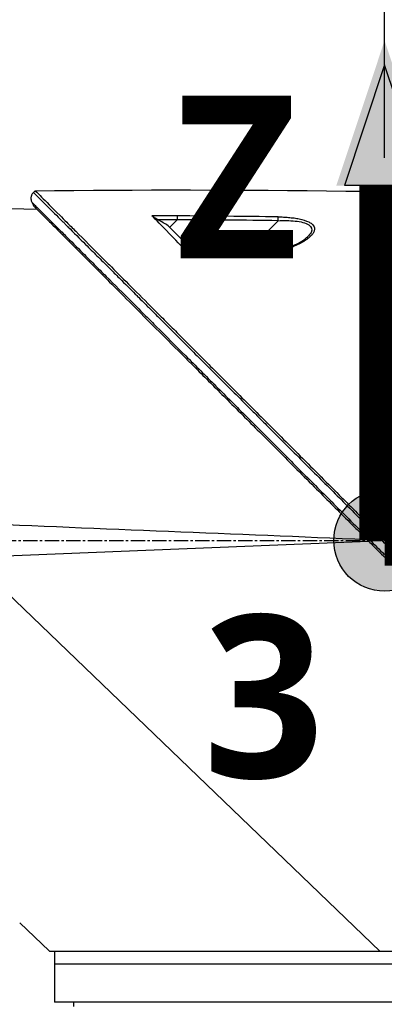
# Model space of a CAD drawing. Header units: millimetres. Extents: x 0 to 4378, y 0 to 2376.
# Tile 222 of 256: x 1602 to 1645, y 1534 to 1650. Entities that reach past the tile are written whole.
import ezdxf

# ---------------------------------------------------------------- set-up
doc = ezdxf.new("R2010")
doc.units = ezdxf.units.MM
doc.header["$LTSCALE"] = 0.2
doc.linetypes.add('CENTER2', pattern=[1.125, 0.75, -0.125, 0.125, -0.125])
for name, color, linetype in [('02_Center Line', 1, 'CENTER2'), ('07_Special Line2', 76, 'Continuous'), ('12_Before Rev.Num.', 5, 'Continuous')]:
    doc.layers.add(name, color=color, linetype=linetype)
doc.layers.add('14_Mark', color=7, linetype='Continuous', true_color=0xe03c31)
doc.styles.add('Rainbow-5.0 Style', font='malgunsl.ttf')
doc.dimstyles.new('Rainbow-5.0 Style', dxfattribs={"dimtxt": 4, "dimasz": 2.5, "dimexe": 1, "dimexo": 1, "dimgap": 1, "dimtad": 1, "dimdsep": 46, "dimtxsty": 'Rainbow-5.0 Style', "dimcen": 0, "dimclrd": 251, "dimclre": 251, "dimclrt": 7, "dimazin": 3, "dimtp": 0.1, "dimtm": 0.1, "dimtfac": 0.61, "dimtmove": 0, "dimatfit": 3, "dimfxl": 1, "dimlwd": -1, "dimlwe": -1, "dimarcsym": 1})

# ---------------------------------------------------------------- blocks, each defined once
blk = doc.blocks.new('A$C87452269')
for p, q in [((-41.48, 1027.27), (-41.27, 1027.47)), ((-52.2, 1025.56), (-41.05, 1025.27)), ((-25.37, 1023.17), (-24.5, 1024.04)), ((-16.77, 1019.74), (-12.58, 1023.93)), ((-25.55, 1023.34), (-22.2, 1020)), ((-8.28, 1023.05), (-8.28, 1023.05)), ((-16.86, 1019.65), (-16.86, 1019.65)), ((-15.68, 986.84), (-15.68, 986.84)), ((-11.01, 986.65), (-11.01, 986.65)), ((-49, 984.2), (-1.9, 986.12)), ((-6.03, 986.45), (-6.03, 986.45)), ((-49, 984.2), (-0.52, 937.7)), ((-43.1, 941.07), (-43.1, 941.06)), ((-43.1, 941.07), (-39.6, 937.77)), ((39, 937.7), (-39.53, 937.7)), ((-39, 937.7), (-39, 931.7)), ((39, 936.2), (-39, 936.2)), ((39, 931.7), (-39, 931.7)), ((-36.71, 931.2), (-36.72, 931.7))]:
    blk.add_line(p, q)
for centre, major_axis, ratio, start_param, end_param in [((-31.74, -431.82), (1156.92, -885.23), 0.999556, 2.218747, 2.220785), ((-31.61, -435.85), (1032.99, -1031.98), 0.999657, 2.35066, 2.352222), ((-31.69, -424.31), (1152.82, -878.23), 0.999554, 2.208409, 2.216638), ((-31.57, -428.98), (1028.14, -1027.12), 0.999657, 2.342453, 2.350656), ((-65.74, 90.94), (-433.6, 822.79), 0.999764, 5.746022, 5.752107), ((-1.94, 987.82), (-0.707, -0.708), 0.014107, 4.712384, 6.026259), ((-39.61, 937.76), (0.685, -0.645), 0.008693, 1.464682, 1.570872), ((-39.61, 937.76), (-0.685, 0.645), 0.008695, 4.606273, 4.712465)]:
    blk.add_ellipse(centre, major_axis=major_axis, ratio=ratio, start_param=start_param, end_param=end_param)
for points, knots in [([(-41.48, 1027.26), (-41.51, 1027.23), (-41.54, 1027.19), (-41.57, 1027.15), (-41.6, 1027.11), (-41.63, 1027.07), (-41.65, 1027.02), (-41.68, 1026.98), (-41.7, 1026.93), (-41.72, 1026.88), (-41.73, 1026.83), (-41.75, 1026.78), (-41.76, 1026.73), (-41.77, 1026.68), (-41.77, 1026.62), (-41.77, 1026.57), (-41.77, 1026.52), (-41.77, 1026.47), (-41.76, 1026.41), (-41.75, 1026.36), (-41.74, 1026.31), (-41.73, 1026.27), (-41.71, 1026.22), (-41.69, 1026.17), (-41.67, 1026.13)], [0, 0, 0, 0, 0.125, 0.125, 0.125, 0.25, 0.25, 0.25, 0.375, 0.375, 0.375, 0.5, 0.5, 0.5, 0.625, 0.625, 0.625, 0.75, 0.75, 0.75, 0.875, 0.875, 0.875, 1, 1, 1, 1]), ([(-41.48, 1027.26), (-41.48, 1027.27), (-41.4, 1027.19), (-41.16, 1026.94), (-41.05, 1026.84), (-40.91, 1026.7), (-40.73, 1026.52), (-40.72, 1026.51), (-40.72, 1026.51), (-40.71, 1026.5), (-40.55, 1026.34), (-40.36, 1026.15), (-40.13, 1025.92), (-39.93, 1025.73), (-39.71, 1025.51), (-39.46, 1025.26), (-39.43, 1025.23), (-39.4, 1025.2), (-39.37, 1025.16), (-39.12, 1024.92), (-38.85, 1024.65), (-38.54, 1024.35), (-38.52, 1024.32), (-38.49, 1024.29), (-38.46, 1024.26), (-38.32, 1024.12), (-38.16, 1023.97), (-38, 1023.81), (-37.91, 1023.71), (-37.81, 1023.62), (-37.71, 1023.52), (-37.66, 1023.47), (-37.61, 1023.42), (-37.56, 1023.37), (-37.51, 1023.32), (-37.48, 1023.28), (-37.42, 1023.23), (-37.42, 1023.22), (-37.41, 1023.22), (-37.41, 1023.21), (-36.72, 1022.53), (-36.01, 1021.82), (-35.31, 1021.12), (-34.86, 1020.67), (-34.41, 1020.23), (-33.97, 1019.79), (-33.48, 1019.3), (-32.99, 1018.81), (-32.53, 1018.35), (-32.12, 1017.94), (-31.72, 1017.55), (-31.35, 1017.17), (-30.63, 1016.46), (-29.99, 1015.82), (-29.44, 1015.27), (-29.31, 1015.14), (-29.19, 1015.03), (-29.08, 1014.91), (-28.77, 1014.6), (-28.49, 1014.32), (-28.24, 1014.08), (-28.12, 1013.95), (-28.01, 1013.84), (-27.9, 1013.74), (-27.87, 1013.7), (-27.84, 1013.67), (-27.81, 1013.64), (-27.79, 1013.62), (-27.77, 1013.61), (-27.75, 1013.59), (-27.73, 1013.56), (-27.71, 1013.54), (-27.68, 1013.52), (-27.67, 1013.51), (-27.66, 1013.5), (-27.65, 1013.49), (-27.65, 1013.48), (-27.65, 1013.48), (-27.65, 1013.48), (-27.64, 1013.48), (-27.64, 1013.48), (-27.64, 1013.48), (-27.64, 1013.47), (-27.63, 1013.47), (-27.62, 1013.45), (-27.25, 1013.09), (-26.88, 1012.71), (-26.5, 1012.34), (-25.36, 1011.2), (-24.2, 1010.04), (-23.03, 1008.87), (-21.83, 1007.67), (-20.62, 1006.47), (-19.41, 1005.26), (-18.16, 1004.02), (-16.92, 1002.78), (-15.68, 1001.54), (-15.27, 1001.13), (-14.87, 1000.73), (-14.46, 1000.32), (-14.23, 1000.1), (-14.01, 999.87), (-13.79, 999.65), (-13.15, 999.01), (-12.51, 998.38), (-11.88, 997.74), (-10.57, 996.44), (-9.29, 995.15), (-8.02, 993.89), (-7.36, 993.23), (-6.72, 992.59), (-6.07, 991.95), (-5.42, 991.29), (-4.77, 990.64), (-4.12, 990), (-3.39, 989.27), (-2.67, 988.54), (-1.95, 987.83)], [0.0000275, 0.0000275, 0.0000275, 0.0000275, 0.0859853, 0.0859853, 0.0859853, 0.1241981, 0.1241981, 0.1241981, 0.125, 0.125, 0.125, 0.1589987, 0.1589987, 0.1589987, 0.1875, 0.1875, 0.1875, 0.1911709, 0.1911709, 0.1911709, 0.21875, 0.21875, 0.21875, 0.2212271, 0.2212271, 0.2212271, 0.234375, 0.234375, 0.234375, 0.2421875, 0.2421875, 0.2421875, 0.2460938, 0.2460938, 0.2460938, 0.2496161, 0.2496161, 0.2496161, 0.25, 0.25, 0.25, 0.2912742, 0.2912742, 0.2912742, 0.3179228, 0.3179228, 0.3179228, 0.3481944, 0.3481944, 0.3481944, 0.375, 0.375, 0.375, 0.4261619, 0.4261619, 0.4261619, 0.4375, 0.4375, 0.4375, 0.46875, 0.46875, 0.46875, 0.484375, 0.484375, 0.484375, 0.4893023, 0.4893023, 0.4893023, 0.4921875, 0.4921875, 0.4921875, 0.4960938, 0.4960938, 0.4960938, 0.4980469, 0.4980469, 0.4980469, 0.4986572, 0.4986572, 0.4986572, 0.4992676, 0.4992676, 0.4992676, 0.5, 0.5, 0.5, 0.5215625, 0.5215625, 0.5215625, 0.5877727, 0.5877727, 0.5877727, 0.656049, 0.656049, 0.656049, 0.7265974, 0.7265974, 0.7265974, 0.75, 0.75, 0.75, 0.7627993, 0.7627993, 0.7627993, 0.7996666, 0.7996666, 0.7996666, 0.8755356, 0.8755356, 0.8755356, 0.9146293, 0.9146293, 0.9146293, 0.9545641, 0.9545641, 0.9545641, 1, 1, 1, 1]), ([(-41.27, 1027.47), (-41.27, 1027.47), (-41.21, 1027.41), (-40.95, 1027.15), (-40.77, 1026.97), (-40.02, 1026.22), (-39.29, 1025.49), (-38.11, 1024.31), (-37.83, 1024.03), (-37.21, 1023.41), (-36.85, 1023.05), (-35.51, 1021.71), (-34.41, 1020.61), (-32.91, 1019.11), (-32.59, 1018.79), (-31.52, 1017.72), (-30.74, 1016.94), (-29.08, 1015.28), (-28.19, 1014.39), (-26.81, 1013.01), (-26.33, 1012.53), (-25.35, 1011.55), (-24.84, 1011.05), (-23.8, 1010), (-23.27, 1009.47), (-21.57, 1007.77), (-20.4, 1006.6), (-18.59, 1004.79), (-17.96, 1004.16), (-16.68, 1002.88), (-16.02, 1002.22), (-14.66, 1000.86), (-13.97, 1000.17), (-12.91, 999.12), (-12.56, 998.76), (-11.45, 997.66), (-10.71, 996.91), (-8.33, 994.53), (-6.68, 992.88), (-4.64, 990.84), (-4.23, 990.43), (-3.29, 989.5), (-2.76, 988.96), (-1.86, 988.07), (-1.54, 987.74), (-1.1, 987.31), (-1.04, 987.24), (-0.9, 987.1), (-0.83, 987.03), (-0.51, 986.71), (-0.31, 986.51), (0.04, 986.16), (0.14, 986.06), (0.42, 985.78), (0.57, 985.63), (0.88, 985.32), (1.03, 985.17), (1.28, 984.92), (1.39, 984.82), (1.58, 984.63), (1.66, 984.54), (1.85, 984.35), (1.96, 984.24), (2.16, 984.04), (2.25, 983.95), (3.6, 982.6), (4.87, 981.33), (6.94, 979.27), (7.74, 978.46), (9.31, 976.89), (10.08, 976.13), (11.21, 974.99), (11.57, 974.63), (12.68, 973.53), (13.41, 972.8), (16.87, 969.33), (19.54, 966.66), (22.24, 963.97), (22.37, 963.83), (22.65, 963.56), (22.78, 963.42), (23.05, 963.15), (23.19, 963.01), (23.43, 962.77), (23.53, 962.67), (24.19, 962.02), (24.73, 961.47), (25.41, 960.79), (25.56, 960.64), (25.84, 960.36), (25.97, 960.23), (26.23, 959.97), (26.36, 959.84), (26.66, 959.54), (26.82, 959.38), (27.14, 959.06), (27.3, 958.9), (27.63, 958.58), (27.8, 958.4), (28.05, 958.15), (28.13, 958.07), (28.32, 957.89), (28.43, 957.77), (28.67, 957.53), (28.8, 957.4), (29.12, 957.09), (29.3, 956.9), (29.68, 956.52), (29.87, 956.33), (30.46, 955.74), (30.84, 955.36), (31.31, 954.89), (31.4, 954.8), (31.63, 954.57), (31.77, 954.44), (32.05, 954.15), (32.2, 954), (32.5, 953.7), (32.65, 953.55), (32.96, 953.24), (33.11, 953.09), (33.4, 952.8), (33.54, 952.66), (33.96, 952.24), (34.23, 951.97), (34.74, 951.46), (34.99, 951.21), (35.45, 950.75), (35.67, 950.53), (36.29, 949.91), (36.67, 949.53), (37.36, 948.84), (37.67, 948.54), (38.21, 947.99), (38.45, 947.75), (38.88, 947.32), (39.07, 947.14), (39.32, 946.88), (39.4, 946.81), (39.61, 946.59), (39.74, 946.46), (40.08, 946.13), (40.26, 945.94), (40.67, 945.53), (40.86, 945.34), (41.05, 945.15), (41.1, 945.11), (41.14, 945.06), (41.15, 945.05), (41.17, 945.03), (41.17, 945.03), (41.17, 945.03)], [-21.000836, -21.000836, -21.000836, -21.000836, -20.328863, -20.328863, -19.655828, -19.655828, -18.308332, -18.308332, -17.924512, -17.924512, -17.485993, -17.485993, -16.316696, -16.316696, -16.006668, -16.006668, -15.296307, -15.296307, -14.534305, -14.534305, -14.139555, -14.139555, -13.730091, -13.730091, -13.30546, -13.30546, -12.401825, -12.401825, -11.929878, -11.929878, -11.437802, -11.437802, -10.9252, -10.9252, -10.663362, -10.663362, -10.117833, -10.117833, -8.934625, -8.934625, -8.645977, -8.645977, -8.260408, -8.260408, -8.006475, -8.006475, -7.961161, -7.961161, -7.91407, -7.91407, -7.778509, -7.778509, -7.724161, -7.724161, -7.666804, -7.666804, -7.602838, -7.602838, -7.565627, -7.565627, -7.532521, -7.532521, -7.488032, -7.488032, -7.450837, -7.450837, -6.924212, -6.924212, -6.587553, -6.587553, -6.265466, -6.265466, -6.109966, -6.109966, -5.79866, -5.79866, -4.627003, -4.627003, -4.564096, -4.564096, -4.501625, -4.501625, -4.439084, -4.439084, -4.389917, -4.389917, -4.135415, -4.135415, -4.06302, -4.06302, -4.00074, -4.00074, -3.938004, -3.938004, -3.858125, -3.858125, -3.782258, -3.782258, -3.697501, -3.697501, -3.658476, -3.658476, -3.601749, -3.601749, -3.53559, -3.53559, -3.439968, -3.439968, -3.337887, -3.337887, -3.131131, -3.131131, -3.082568, -3.082568, -3.005474, -3.005474, -2.922888, -2.922888, -2.834293, -2.834293, -2.74619, -2.74619, -2.661641, -2.661641, -2.496608, -2.496608, -2.34096, -2.34096, -2.194458, -2.194458, -1.921626, -1.921626, -1.681164, -1.681164, -1.470918, -1.470918, -1.287493, -1.287493, -1.207074, -1.207074, -1.056347, -1.056347, -0.792008, -0.792008, -0.395398, -0.395398, -0.197631, -0.197631, -0.099394, -0.099394, 0, 0, 0, 0]), ([(-41.67, 1026.13), (-41.68, 1026.13), (-41.57, 1026.02), (-41.36, 1025.81), (-41.25, 1025.7), (-41.11, 1025.56), (-40.94, 1025.39), (-40.77, 1025.22), (-40.57, 1025.03), (-40.35, 1024.8), (-40.12, 1024.58), (-39.88, 1024.33), (-39.6, 1024.06), (-39.33, 1023.79), (-39.03, 1023.49), (-38.71, 1023.18), (-38.4, 1022.86), (-38.05, 1022.52), (-37.69, 1022.16), (-37.06, 1021.52), (-36.36, 1020.83), (-35.62, 1020.08), (-35.19, 1019.66), (-34.75, 1019.22), (-34.3, 1018.77), (-33.84, 1018.31), (-33.36, 1017.84), (-32.87, 1017.35), (-31.9, 1016.38), (-30.88, 1015.36), (-29.82, 1014.3), (-29.3, 1013.78), (-28.76, 1013.24), (-28.22, 1012.7), (-27.79, 1012.27), (-27.36, 1011.85), (-26.93, 1011.41), (-25.81, 1010.3), (-24.66, 1009.15), (-23.49, 1007.98), (-22.32, 1006.81), (-21.13, 1005.62), (-19.92, 1004.41), (-18.7, 1003.2), (-17.47, 1001.97), (-16.23, 1000.73), (-15.61, 1000.1), (-14.98, 999.48), (-14.35, 998.85), (-13.72, 998.22), (-13.09, 997.59), (-12.46, 996.96), (-11.19, 995.69), (-9.92, 994.42), (-8.64, 993.14), (-7.99, 992.5), (-7.35, 991.86), (-6.71, 991.22), (-6.07, 990.57), (-5.42, 989.93), (-4.78, 989.29), (-4.06, 988.57), (-3.34, 987.85), (-2.63, 987.14)], [0, 0, 0, 0, 0.0671031, 0.0671031, 0.0671031, 0.1029277, 0.1029277, 0.1029277, 0.1387919, 0.1387919, 0.1387919, 0.1747111, 0.1747111, 0.1747111, 0.2106779, 0.2106779, 0.2106779, 0.2467042, 0.2467042, 0.2467042, 0.3103939, 0.3103939, 0.3103939, 0.3465771, 0.3465771, 0.3465771, 0.383319, 0.383319, 0.383319, 0.4564224, 0.4564224, 0.4564224, 0.4927866, 0.4927866, 0.4927866, 0.5210907, 0.5210907, 0.5210907, 0.5939582, 0.5939582, 0.5939582, 0.6669229, 0.6669229, 0.6669229, 0.7399622, 0.7399622, 0.7399622, 0.7765034, 0.7765034, 0.7765034, 0.8130598, 0.8130598, 0.8130598, 0.886194, 0.886194, 0.886194, 0.9227702, 0.9227702, 0.9227702, 0.9593497, 0.9593497, 0.9593497, 1, 1, 1, 1]), ([(-41.46, 1025.68), (-41.46, 1025.68), (-41.43, 1025.65), (-41.31, 1025.53), (-41.23, 1025.45), (-41.09, 1025.31), (-41.07, 1025.29), (-41.05, 1025.27)], [0, 0, 0, 0, 0.2643321, 0.2643321, 0.528758, 0.528758, 0.5707059, 0.5707059, 0.5707059, 0.5707059]), ([(-41.46, 1025.68), (-41.46, 1025.68), (-41.46, 1025.68), (-40.7, 1024.92), (-40.26, 1024.48), (-39.53, 1023.75), (-39.35, 1023.57), (-37.71, 1021.93), (-35.65, 1019.87), (-32.57, 1016.79), (-31.86, 1016.08), (-29.38, 1013.6), (-27.5, 1011.72), (-24.5, 1008.72), (-23.42, 1007.64), (-21.16, 1005.38), (-19.97, 1004.19), (-17.45, 1001.67), (-16.12, 1000.34), (-13.32, 997.54), (-11.84, 996.06), (-9.58, 993.8), (-8.8, 993.02), (-6.72, 990.94), (-5.41, 989.63), (-3.78, 988), (-3.46, 987.68), (-2.92, 987.14), (-2.73, 986.95), (-2.32, 986.54), (-2.16, 986.38), (-1.82, 986.04), (-1.64, 985.86), (-1.3, 985.52), (-1.14, 985.36), (-0.71, 984.93), (-0.42, 984.64), (-0.06, 984.29), (0.01, 984.21), (0.18, 984.04), (0.27, 983.95), (0.58, 983.64), (0.74, 983.48), (1.34, 982.88), (1.75, 982.48), (3.8, 980.42), (5.46, 978.76), (7.86, 976.36), (8.62, 975.6), (10.84, 973.38), (12.28, 971.94), (15.02, 969.2), (16.32, 967.9), (18.19, 966.03), (18.77, 965.45), (20.49, 963.74), (21.6, 962.62), (23.7, 960.52), (24.69, 959.53), (26.55, 957.67), (27.43, 956.79), (28.67, 955.55), (29.05, 955.17), (29.79, 954.43), (30.14, 954.08), (31.13, 953.09), (31.76, 952.47), (32.88, 951.34), (33.39, 950.83), (34.72, 949.5), (35.49, 948.73), (36.44, 947.78), (36.69, 947.53), (37.33, 946.89), (37.69, 946.53), (38.49, 945.73), (38.86, 945.36), (39.17, 945.05), (39.22, 945), (39.34, 944.88), (39.39, 944.83), (39.47, 944.76), (39.48, 944.74), (39.48, 944.74)], [-15.738203, -15.738203, -15.738203, -15.738203, -14.793481, -14.793481, -14.173934, -14.173934, -13.996984, -13.996984, -12.579476, -12.579476, -12.176243, -12.176243, -11.215253, -11.215253, -10.695697, -10.695697, -10.142358, -10.142358, -9.539575, -9.539575, -8.883963, -8.883963, -8.543526, -8.543526, -7.972636, -7.972636, -7.829924, -7.829924, -7.73886, -7.73886, -7.680875, -7.680875, -7.616244, -7.616244, -7.560081, -7.560081, -7.459116, -7.459116, -7.430908, -7.430908, -7.397967, -7.397967, -7.318024, -7.318024, -7.146824, -7.146824, -6.455961, -6.455961, -6.135134, -6.135134, -5.518203, -5.518203, -4.951279, -4.951279, -4.691225, -4.691225, -4.182012, -4.182012, -3.710062, -3.710062, -3.272291, -3.272291, -3.069642, -3.069642, -2.879581, -2.879581, -2.522736, -2.522736, -2.208798, -2.208798, -1.659444, -1.659444, -1.453529, -1.453529, -1.091939, -1.091939, -0.546675, -0.546675, -0.410051, -0.410051, -0.205023, -0.205023, 0, 0, 0, 0]), ([(-26.78, 1024.05), (-26.92, 1024.13), (-27.05, 1024.21), (-27.24, 1024.34), (-27.31, 1024.38), (-27.38, 1024.44), (-27.41, 1024.45), (-27.44, 1024.48), (-27.46, 1024.5), (-27.47, 1024.51)], [0, 0, 0, 0, 0.049407, 0.049407, 0.0845377, 0.0845377, 0.1006426, 0.1006426, 0.1144911, 0.1144911, 0.1144911, 0.1144911]), ([(-23.01, 1019.95), (-24.02, 1020.95), (-24.83, 1021.8), (-26.35, 1023.36), (-27.03, 1024.05), (-27.47, 1024.51)], [0.000003, 0.000003, 0.000003, 0.000003, 0.596138, 0.596138, 1.498187, 1.498187, 1.498187, 1.498187]), ([(-25.55, 1023.34), (-25.75, 1023.46), (-25.96, 1023.58), (-26.37, 1023.81), (-26.57, 1023.93), (-26.78, 1024.05)], [-0.1420846, -0.1420846, -0.1420846, -0.1420846, -0.071052, -0.071052, 0, 0, 0, 0]), ([(-12.58, 1024.38), (-12.36, 1024.38), (-12.15, 1024.37), (-11.95, 1024.36), (-11.74, 1024.35), (-11.58, 1024.34), (-11.35, 1024.32), (-11.12, 1024.3), (-10.9, 1024.27), (-10.69, 1024.25), (-10.57, 1024.23), (-10.47, 1024.21), (-10.37, 1024.19), (-10.28, 1024.18), (-10.19, 1024.16), (-10.09, 1024.14), (-9.66, 1024.05), (-9.28, 1023.94), (-8.96, 1023.78), (-8.83, 1023.72), (-8.71, 1023.64), (-8.61, 1023.57), (-8.41, 1023.41), (-8.33, 1023.25), (-8.29, 1023.1), (-8.26, 1022.99), (-8.27, 1022.86), (-8.3, 1022.75), (-8.3, 1022.73), (-8.31, 1022.71), (-8.31, 1022.69), (-8.33, 1022.64), (-8.35, 1022.58), (-8.38, 1022.53), (-8.4, 1022.5), (-8.42, 1022.47), (-8.44, 1022.44), (-8.49, 1022.36), (-8.57, 1022.26), (-8.64, 1022.19), (-8.77, 1022.05), (-8.93, 1021.91), (-9.12, 1021.77), (-9.22, 1021.7), (-9.33, 1021.62), (-9.45, 1021.54), (-9.57, 1021.47), (-9.68, 1021.4), (-9.79, 1021.34), (-10.22, 1021.1), (-10.74, 1020.87), (-11.3, 1020.66), (-11.84, 1020.45), (-12.38, 1020.28), (-13.01, 1020.12), (-13.03, 1020.12), (-13.05, 1020.11), (-13.07, 1020.11), (-13.4, 1020.03), (-13.73, 1019.96), (-14.06, 1019.89), (-14.39, 1019.83), (-14.69, 1019.79), (-15.06, 1019.74), (-15.08, 1019.74), (-15.1, 1019.74), (-15.12, 1019.74), (-15.47, 1019.7), (-15.79, 1019.67), (-16.17, 1019.66), (-16.19, 1019.65), (-16.21, 1019.65), (-16.23, 1019.65), (-16.6, 1019.64), (-16.9, 1019.64), (-17.36, 1019.67)], [0, 0, 0, 0, 0.03125, 0.03125, 0.03125, 0.0625, 0.0625, 0.0625, 0.09375, 0.09375, 0.09375, 0.110985, 0.110985, 0.110985, 0.125, 0.125, 0.125, 0.1875, 0.1875, 0.1875, 0.213151, 0.213151, 0.213151, 0.266654, 0.266654, 0.266654, 0.305187, 0.305187, 0.305187, 0.3125, 0.3125, 0.3125, 0.332554, 0.332554, 0.332554, 0.34375, 0.34375, 0.34375, 0.375, 0.375, 0.375, 0.4375, 0.4375, 0.4375, 0.469225, 0.469225, 0.469225, 0.5, 0.5, 0.5, 0.625, 0.625, 0.625, 0.746043, 0.746043, 0.746043, 0.75, 0.75, 0.75, 0.8125, 0.8125, 0.8125, 0.875, 0.875, 0.875, 0.877935, 0.877935, 0.877935, 0.9375, 0.9375, 0.9375, 0.940676, 0.940676, 0.940676, 1, 1, 1, 1]), ([(-12.58, 1023.93), (-11.89, 1023.96), (-11.21, 1023.96), (-9.92, 1023.82), (-9.32, 1023.69), (-8.59, 1023.21), (-8.52, 1022.88), (-8.77, 1022.37), (-8.92, 1022.19), (-9.1, 1022.01)], [0, 0, 0, 0, 0.125, 0.125, 0.25, 0.25, 0.375, 0.375, 0.4429497, 0.4429497, 0.4429497, 0.4429497]), ([(-17.35, 1019.76), (-16.77, 1019.73), (-16.19, 1019.74), (-14.83, 1019.85), (-14.05, 1019.98), (-12.34, 1020.39), (-11.41, 1020.7), (-10.01, 1021.35), (-9.45, 1021.69), (-9.11, 1022.01)], [0, 0, 0, 0, 0.1731548, 0.1731548, 0.4163571, 0.4163571, 0.7396751, 0.7396751, 0.9899824, 0.9899824, 0.9899824, 0.9899824]), ([(-23.01, 1019.95), (-23.02, 1019.96), (-23.03, 1019.97), (-23.04, 1019.98), (-23.05, 1019.99), (-23.06, 1020.01), (-23.06, 1020.02), (-23.05, 1020.03), (-23.04, 1020.04), (-23.03, 1020.03)], [0.00000015, 0.00000015, 0.00000015, 0.00000015, 0.00611289, 0.00611289, 0.01218263, 0.01218263, 0.02278958, 0.02278958, 0.03285016, 0.03285016, 0.03285016, 0.03285016]), ([(-2.63, 987.14), (-2.61, 987.12), (-2.6, 987.11), (-2.59, 987.1), (-2.44, 986.95), (-2.3, 986.81), (-2.16, 986.67)], [0, 0, 0, 0, 0.084771, 0.084771, 0.084771, 1, 1, 1, 1]), ([(-1.48, 987.36), (-1.51, 987.32), (-1.55, 987.28), (-1.59, 987.25), (-1.62, 987.21), (-1.66, 987.17), (-1.7, 987.13), (-1.74, 987.1), (-1.77, 987.06), (-1.81, 987.02), (-1.84, 986.99), (-1.88, 986.96), (-1.91, 986.92), (-1.94, 986.89), (-1.97, 986.86), (-2, 986.83), (-2.02, 986.81), (-2.05, 986.78), (-2.07, 986.76), (-2.09, 986.74), (-2.11, 986.72), (-2.12, 986.71), (-2.14, 986.69), (-2.15, 986.68), (-2.16, 986.67)], [0, 0, 0, 0, 0.125, 0.125, 0.125, 0.25, 0.25, 0.25, 0.375, 0.375, 0.375, 0.5, 0.5, 0.5, 0.625, 0.625, 0.625, 0.75, 0.75, 0.75, 0.875, 0.875, 0.875, 1, 1, 1, 1]), ([(-1.08, 986.96), (-1.12, 986.93), (-1.16, 986.89), (-1.19, 986.85), (-1.23, 986.81), (-1.27, 986.78), (-1.3, 986.74), (-1.34, 986.7), (-1.38, 986.67), (-1.41, 986.63), (-1.45, 986.59), (-1.48, 986.56), (-1.51, 986.53), (-1.55, 986.5), (-1.58, 986.47), (-1.6, 986.44), (-1.63, 986.41), (-1.65, 986.39), (-1.67, 986.37), (-1.7, 986.35), (-1.71, 986.33), (-1.73, 986.31), (-1.74, 986.3), (-1.76, 986.29), (-1.77, 986.28)], [0, 0, 0, 0, 0.125, 0.125, 0.125, 0.25, 0.25, 0.25, 0.375, 0.375, 0.375, 0.5, 0.5, 0.5, 0.625, 0.625, 0.625, 0.75, 0.75, 0.75, 0.875, 0.875, 0.875, 1, 1, 1, 1]), ([(0.65, 985.22), (0.37, 985.51), (0.08, 985.8), (-0.21, 986.09), (-0.5, 986.38), (-0.79, 986.67), (-1.08, 986.96)], [0, 0, 0, 0, 0.499983, 0.499983, 0.499983, 1, 1, 1, 1]), ([(-1.77, 986.28), (-1.48, 985.99), (-1.19, 985.7), (-0.9, 985.41), (-0.61, 985.12), (-0.32, 984.83), (-0.03, 984.54)], [0, 0, 0, 0, 0.500049, 0.500049, 0.500049, 1, 1, 1, 1]), ([(0.65, 985.22), (0.62, 985.19), (0.58, 985.15), (0.54, 985.11), (0.51, 985.08), (0.47, 985.04), (0.43, 985), (0.4, 984.97), (0.36, 984.93), (0.32, 984.89), (0.29, 984.86), (0.26, 984.83), (0.23, 984.79), (0.19, 984.76), (0.16, 984.73), (0.13, 984.7), (0.11, 984.68), (0.08, 984.65), (0.06, 984.63), (0.04, 984.61), (0.02, 984.59), (0.01, 984.58), (-0.01, 984.56), (-0.02, 984.55), (-0.03, 984.54)], [0, 0, 0, 0, 0.125, 0.125, 0.125, 0.25, 0.25, 0.25, 0.375, 0.375, 0.375, 0.496983, 0.496983, 0.496983, 0.625, 0.625, 0.625, 0.75, 0.75, 0.75, 0.875, 0.875, 0.875, 1, 1, 1, 1])]:
    blk.add_open_spline(points, degree=3, knots=knots)
for points in [[(-41.27, 1027.47), (-16.81, 1027.72), (7.67, 1027.42), (32.12, 1026.56)], [(-41.67, 1026.13), (-41.6, 1025.98), (-41.53, 1025.83), (-41.46, 1025.68)], [(-24.5, 1024.49), (-24.5, 1024.42), (-24.49, 1024.22), (-24.5, 1024.04)], [(-12.58, 1023.93), (-12.57, 1024.11), (-12.57, 1024.31), (-12.58, 1024.38)], [(-9.1, 1022.01), (-9.1, 1022.01), (-9.11, 1022.01), (-9.11, 1022.01)], [(-23.03, 1020.03), (-21.13, 1019.95), (-19.24, 1019.86), (-17.35, 1019.76)], [(-17.35, 1019.76), (-17.35, 1019.76), (-17.36, 1019.72), (-17.36, 1019.67)], [(-2.06, 986.28), (-17.71, 986.92), (-33.35, 987.56), (-49, 988.2)], [(-2.16, 986.67), (-2.03, 986.54), (-1.9, 986.41), (-1.77, 986.28)], [(-1.08, 986.96), (-1.21, 987.09), (-1.35, 987.22), (-1.48, 987.36)]]:
    blk.add_open_spline(points, degree=3)
blk.add_rational_spline([(-1.48, 987.36), (-1.64, 987.51), (-1.79, 987.67), (-1.95, 987.83)], [1, 1.00000000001, 1.00000000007, 1], degree=3)
at = {"layer": '02_Center Line', "ltscale": 11.288275}
blk.add_line((-164.6, 986.2), (81.42, 986.2), dxfattribs=at)
blk = doc.blocks.new('*D146')
at = {"color": 251, "linetype": 'ByBlock', "transparency": 16777216}
for p, q in [((1699.24, 1588.46), (1769.2, 1588.46)), ((1765.2, 1206.46), (1765.2, 1578.46)), ((1617.36, 1196.46), (1769.2, 1196.46))]:
    blk.add_line(p, q, dxfattribs=at)
at = {"color": 251, "transparency": 16777216}
for points in [[(1763.53, 1578.46), (1766.87, 1578.46), (1765.2, 1588.46)], [(1763.53, 1206.46), (1766.87, 1206.46), (1765.2, 1196.46)]]:
    blk.add_solid(points, dxfattribs=at)
at = {"layer": 'Defpoints', "color": 0, "transparency": 16777216}
for p in [(1695.24, 1588.46), (1765.2, 1588.46), (1613.36, 1196.46)]:
    blk.add_point(p, dxfattribs=at)
at = {"color": 7, "transparency": 16777216, "insert": (1752.92, 1392.46), "char_height": 16, "attachment_point": 5, "rotation": 90, "style": 'Rainbow-5.0 Style'}
blk.add_mtext('392', dxfattribs=at)
blk = doc.blocks.new('*D147')
at = {"color": 251, "linetype": 'ByBlock', "transparency": 16777216}
for p, q in [((1588.54, 1699.16), (1769.2, 1699.16)), ((1765.2, 1598.46), (1765.2, 1689.16)), ((1699.24, 1588.46), (1769.2, 1588.46))]:
    blk.add_line(p, q, dxfattribs=at)
at = {"color": 251, "transparency": 16777216}
for points in [[(1763.53, 1689.16), (1766.87, 1689.16), (1765.2, 1699.16)], [(1763.53, 1598.46), (1766.87, 1598.46), (1765.2, 1588.46)]]:
    blk.add_solid(points, dxfattribs=at)
at = {"layer": 'Defpoints', "color": 0, "transparency": 16777216}
for p in [(1584.54, 1699.16), (1765.2, 1699.16), (1695.24, 1588.46)]:
    blk.add_point(p, dxfattribs=at)
at = {"color": 7, "transparency": 16777216, "insert": (1752.88, 1643.81), "char_height": 16, "attachment_point": 5, "rotation": 90, "style": 'Rainbow-5.0 Style'}
blk.add_mtext('110.7', dxfattribs=at)
blk = doc.blocks.new('*D149')
at = {"color": 251, "linetype": 'ByBlock', "transparency": 16777216}
for p, q in [((1534.35, 1744.32), (1534.35, 1816.22)), ((1645.05, 1633.62), (1645.05, 1816.22)), ((1544.35, 1812.22), (1635.05, 1812.22))]:
    blk.add_line(p, q, dxfattribs=at)
at = {"color": 251, "transparency": 16777216}
for points in [[(1544.35, 1813.88), (1544.35, 1810.55), (1534.35, 1812.22)], [(1635.05, 1813.88), (1635.05, 1810.55), (1645.05, 1812.22)]]:
    blk.add_solid(points, dxfattribs=at)
at = {"layer": 'Defpoints', "color": 0, "transparency": 16777216}
for p in [(1645.05, 1812.22), (1534.35, 1740.32), (1645.05, 1629.62)]:
    blk.add_point(p, dxfattribs=at)
at = {"color": 7, "transparency": 16777216, "insert": (1589.7, 1824.54), "char_height": 16, "attachment_point": 5, "style": 'Rainbow-5.0 Style'}
blk.add_mtext('110.7', dxfattribs=at)
blk = doc.blocks.new('A$Ca1632f6c')
at = {"layer": '07_Special Line2'}
blk.add_hatch(color=256, dxfattribs=at).paths.add_polyline_path([(49.156, 0), (34.9, 4.752), (34.9, -4.752)])
at = {"layer": '12_Before Rev.Num.'}
blk.add_hatch(color=256, dxfattribs=at).paths.add_polyline_path([(0, 49.156), (-4.752, 34.9), (4.752, 34.9)])
at = {"layer": '14_Mark'}
h = blk.add_hatch(color=256, dxfattribs=at)
h.dxf.hatch_style = 1
h.paths.add_polyline_path([(5, 0, 1), (-5, 0, 1)])
at = {"layer": '07_Special Line2'}
for p, q in [((34.9, -3.96), (34.9, 3.96)), ((46.78, 0), (34.9, 3.96)), ((34.9, -3.96), (46.78, 0))]:
    blk.add_line(p, q, dxfattribs=at)
at = {"layer": '07_Special Line2', "const_width": 5}
blk.add_lwpolyline([(34.9, 0), (0, 0)], dxfattribs=at)
at = {"layer": '12_Before Rev.Num.'}
for p, q in [((0, 46.78), (-3.96, 34.9)), ((3.96, 34.9), (0, 46.78)), ((3.96, 34.9), (-3.96, 34.9))]:
    blk.add_line(p, q, dxfattribs=at)
at = {"layer": '12_Before Rev.Num.', "const_width": 5}
blk.add_lwpolyline([(0, 34.9), (0, 0)], dxfattribs=at)
at = {"layer": '14_Mark'}
blk.add_circle((0, 0), 5, dxfattribs=at)
at = {"layer": '07_Special Line2', "insert": (34.529, -17.308), "char_height": 16, "attachment_point": 4, "style": 'Rainbow-5.0 Style'}
blk.add_mtext('{\\fMalgun Gothic Semilight|b1|i0|c129|p50;Y}', dxfattribs=at)
at = {"layer": '12_Before Rev.Num.', "insert": (-20.587, 35.725), "char_height": 16, "attachment_point": 4, "style": 'Rainbow-5.0 Style'}
blk.add_mtext('{\\fMalgun Gothic Semilight|b1|i0|c129|p50;Z}', dxfattribs=at)
at = {"layer": '14_Mark', "insert": (-17.839, -15.459), "char_height": 16, "attachment_point": 4, "style": 'Rainbow-5.0 Style'}
blk.add_mtext('{\\fMalgun Gothic Semilight|b1|i0|c129|p50;3}', dxfattribs=at)

msp = doc.modelspace()

# ---------------------------------------------------------------- block references
msp.add_blockref('A$C87452269', (1645.046, 602.257))
at = {"xscale": 1.2, "yscale": 1.2, "zscale": 1.2}
msp.add_blockref('A$Ca1632f6c', (1645.048, 1588.457), dxfattribs=at)

# ---------------------------------------------------------------- dimensions: what is measured, and where the dimension line sits
dim = msp.add_linear_dim(base=(1645.046, 1812.218), p1=(1534.346, 1740.324), p2=(1645.046, 1629.624), dimstyle='Rainbow-5.0 Style', override={"dimscale": 4, "dimtol": 0, "dimlim": 0, "dimtp": 0.1, "dimtm": 0.1, "dimtfac": 0.61, "dimtdec": 2, "dimtolj": 0, "dimtzin": 8})
dim.commit()
dim.dimension.update_dxf_attribs({"geometry": '*D149', "text_midpoint": (1589.696, 1824.539)})
for base, p1, p2, picture, middle in [((1765.201, 1699.157), (1695.244, 1588.457), (1584.544, 1699.157), '*D147', (1752.88, 1643.807)), ((1765.201, 1588.457), (1613.359, 1196.457), (1695.244, 1588.457), '*D146', (1752.924, 1392.457))]:
    dim = msp.add_linear_dim(base=base, p1=p1, p2=p2, angle=90, dimstyle='Rainbow-5.0 Style', override={"dimscale": 4, "dimtol": 0, "dimlim": 0, "dimtp": 0.1, "dimtm": 0.1, "dimtfac": 0.61, "dimtdec": 2, "dimtolj": 0, "dimtzin": 8})
    dim.commit()
    dim.dimension.update_dxf_attribs({"geometry": picture, "text_midpoint": middle})

doc.saveas('drawing.dxf')
